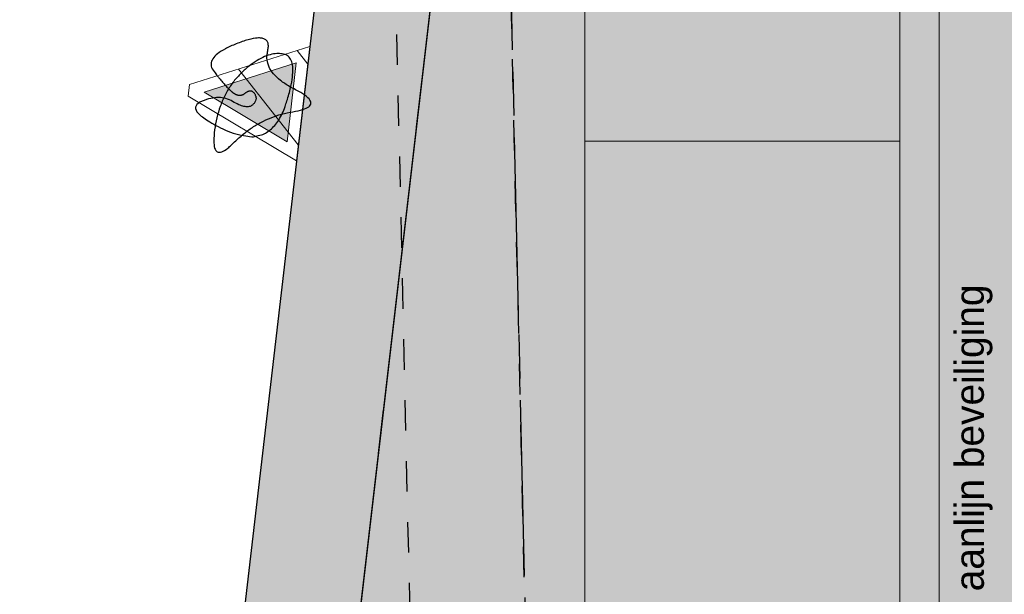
# Model space of a CAD drawing. Header units: millimetres. Extents: x -10538 to 13100, y -15694 to 32605.
# Tile 36 of 203: x -8356 to -4931, y 2616 to 4615. Entities that reach past the tile are written whole.
import ezdxf

# ---------------------------------------------------------------- set-up
doc = ezdxf.new("R2010")
doc.units = ezdxf.units.MM
doc.header["$LTSCALE"] = 100
doc.linetypes.add('[LS] ISO-08 Long Dashed Short Dashed', pattern=[9.144, 6.096, -0.762, 1.524, -0.762])
doc.linetypes.add('[LS] Type-1', pattern=[2.12, 1.06, -1.06])
for name, color, linetype, lineweight, true_color in [('004 Valbeveiliging', 7, 'Continuous', 5, 0xcc0000), ('008 PV Panelen Hatch - Copy', 252, 'Continuous', 25, 0x696969), ('Bloembak driehoek', 4, 'Vluchtweg', 5, 0x00ffff), ('Constructie _ STAAL', 6, 'Continuous', 5, 0xff00ff), ('dakgroen', 7, 'Continuous', 25, 0x007f00), ('klasse 0', 5, 'Continuous', 5, 0x0000ff)]:
    doc.layers.add(name, color=color, linetype=linetype, lineweight=lineweight, true_color=true_color)
for name, color, linetype, lineweight in [('Geen', 7, 'Continuous', 9), ('none', 7, 'Continuous', 13), ('plantenbak', 7, 'Continuous', 5)]:
    doc.layers.add(name, color=color, linetype=linetype, lineweight=lineweight)
doc.styles.add('Arial', font='Arial.ttf')
doc.styles.add('Century Gothic', font='Century-Gothic_9791.ttf')
doc.linetypes.add('Vluchtweg', pattern='A,10,-5,10,-3.236566,-11.030458,["vluchtweg",Arial,S=1.762052,R=0,X=-11.030458,Y=-0.881026],-5', length=44.267024)
pattern_1 = [(45, (0, 0), (141.42, -141.42), [])]

# ---------------------------------------------------------------- blocks, each defined once
blk = doc.blocks.new('Groep-93')
at = {"layer": 'none', "linetype": 'Continuous', "lineweight": 0, "true_color": 0xdddddd, "transparency": 33554687}
h = blk.add_hatch(color=254, dxfattribs=at)
edge = h.paths.add_edge_path()
edge.add_line((-9171.5, -11126.9), (-9171.5, -11133.8))
edge.add_arc((-6071.5, -11133.8), 3100, 180, 270)
edge.add_line((-6071.5, -14233.8), (-6066.5, -14233.8))
edge.add_line((-6066.5, -14233.8), (8435.9, -12771.5))
edge.add_arc((8430.9, -9671.5), 3100, 270.0936, 360)
edge.add_line((11530.9, -9671.5), (11530.9, -9667.8))
edge.add_line((11530.9, -9667.8), (10030.9, 10332.2))
edge.add_arc((7930.9, 10328.5), 2100, 0.1034, 90)
edge.add_line((7930.9, 12428.5), (-4569.1, 12428.5))
edge.add_arc((-4569.1, 10328.5), 2100, 90, 179.8084)
edge.add_line((-6669.1, 10335.5), (-9171.5, -11126.9))
at = {"layer": 'none', "linetype": 'Continuous', "lineweight": 0, "true_color": 0x9faa7d, "transparency": 33554556}
h = blk.add_hatch(color=73, dxfattribs=at)
edge = h.paths.add_edge_path()
edge.add_line((-6269.2, 10307.1), (-8771.4, -11154.1))
edge.add_arc((-6071.5, -11133.8), 2700, 180.4302, 269.6885)
edge.add_line((-6086.2, -13833.8), (8415.5, -12371.6))
edge.add_line((8415.5, -12371.6), (8435.3, -12371.5))
edge.add_arc((8430.9, -9671.5), 2700, 270.0936, 359.7679)
edge.add_line((11130.8, -9682.5), (9630.9, 10316.9))
edge.add_line((9630.9, 10316.9), (9630.9, 10331.5))
edge.add_arc((7930.9, 10328.5), 1700, 0.1034, 90)
edge.add_line((7930.9, 12028.5), (-4569.1, 12028.5))
edge.add_arc((-4569.1, 10328.5), 1700, 90, 179.8084)
edge.add_line((-6269.1, 10334.1), (-6269.2, 10307.1))
h.paths.add_polyline_path([(-952.5, 5902.8), (1523, 5902.8), (1523, -2250.8), (-952.5, -2250.8)])
h = blk.add_hatch(color=73, dxfattribs=at)
edge = h.paths.add_edge_path()
edge.add_line((-6269.2, 10307.1), (-8302.5, -7132.1))
edge.add_line((-8302.5, -7132.1), (10939.6, -7132.1))
edge.add_line((10939.6, -7132.1), (9630.9, 10316.9))
edge.add_line((9630.9, 10316.9), (9630.9, 10331.5))
edge.add_arc((7930.9, 10328.5), 1700, 0.1034, 90)
edge.add_line((7930.9, 12028.5), (-4569.1, 12028.5))
edge.add_arc((-4569.1, 10328.5), 1700, 90, 179.8084)
edge.add_line((-6269.1, 10334.1), (-6269.2, 10307.1))
h.paths.add_polyline_path([(5296.3, -942.1), (6196.3, -942.1), (6196.3, -2042.1), (5296.3, -2042.1)])
h.paths.add_polyline_path([(-950.6, 5902.8), (1574.7, 5902.8), (1574.7, -2250.8), (-950.6, -2250.8)])
at = {"layer": 'none', "color": 7, "linetype": 'Continuous', "lineweight": 25, "transparency": 33554687, "flags": 128}
for points in [[(-9171.5, -11126.9), (-9171.5, -11133.8, 0.414214), (-6071.5, -14233.8), (-6066.5, -14233.8), (8435.9, -12771.5, 0.413735), (11530.9, -9671.5), (11530.9, -9667.8), (10030.9, 10332.2, 0.413685), (7930.9, 12428.5), (-4569.1, 12428.5, 0.413234), (-6669.1, 10335.5)], [(-6269.2, 10307.1), (-8771.4, -11154.1, 0.410427), (-6086.2, -13833.8), (8415.5, -12371.6), (8435.3, -12371.5, 0.412549), (11130.8, -9682.5), (9630.9, 10316.9), (9630.9, 10331.5, 0.413685), (7930.9, 12028.5), (-4569.1, 12028.5, 0.413234), (-6269.1, 10334.1)], [(-6269.2, 10307.1), (-8302.5, -7132.1), (10939.6, -7132.1), (9630.9, 10316.9), (9630.9, 10331.5, 0.413685), (7930.9, 12028.5), (-4569.1, 12028.5, 0.413234), (-6269.1, 10334.1)]]:
    blk.add_lwpolyline(points, format="xyb", close=True, dxfattribs=at)
blk = doc.blocks.new('Groep-94')
at = {"layer": 'none', "color": 7, "linetype": '[LS] Type-1', "lineweight": 25, "transparency": 33554687, "flags": 128}
for points in [[(-4611.8, -12147.8, -0.413893), (-6711.8, -10050.1), (-7211.8, 11950), (-7211.8, 11952.2, -0.414214), (-4111.8, 15052.2), (-4107.8, 15052.2), (8392.3, 14052.2, -0.413833), (11488.2, 10952.2), (11488.2, 10948.7), (9988.2, -10051.4, -0.41371), (7888.2, -12147.8)], [(-6311.8, -10040.8), (-6811.8, 11958.9, -0.41223), (-4123.4, 14652.2), (8376, 13652.3), (8391.7, 13652.2, -0.412704), (11088.2, 10962.7), (9588.3, -10036.8), (9588.2, -10050.7, -0.41371), (7888.2, -11747.8), (-4611.8, -11747.8, -0.413893), (-6311.8, -10049.6)]]:
    blk.add_lwpolyline(points, format="xyb", close=True, dxfattribs=at)
blk = doc.blocks.new('bloembak')
at = {"color": 255, "linetype": 'Continuous', "lineweight": 9, "transparency": 33554687}
blk.add_wipeout([(-20, -400), (-200, 0), (200, 0), (20, -400)], dxfattribs=at).dxf.layer = 'Bloembak driehoek'
at = {"layer": 'Bloembak driehoek', "linetype": 'Continuous', "lineweight": 5, "transparency": 33554687}
h = blk.add_hatch(dxfattribs=at)
h.set_pattern_fill('[LA] Baksteen 2mm', style=0, pattern_type=2)
h.set_pattern_definition(pattern_1)
h.paths.add_polyline_path([(-20, -400), (-200, 0), (200, 0), (20, -400)])
at = {"layer": 'Bloembak driehoek', "color": 7, "linetype": 'Continuous', "lineweight": 9, "transparency": 33554687, "flags": 128}
blk.add_lwpolyline([(-20, -400), (-200, 0), (200, 0), (20, -400)], close=True, dxfattribs=at)
at = {"color": 255, "linetype": 'Continuous', "lineweight": 9, "transparency": 33554687}
blk.add_wipeout([(0, -347), (-138.1, -40), (138.1, -40)], dxfattribs=at).dxf.layer = 'plantenbak'
at = {"layer": 'Bloembak driehoek', "linetype": 'Continuous', "lineweight": 0, "true_color": 0xd7e0d6, "transparency": 33554687}
blk.add_hatch(color=254, dxfattribs=at).paths.add_polyline_path([(0, -347), (-138.1, -40), (138.1, -40)])
at = {"layer": 'plantenbak', "linetype": 'Continuous', "lineweight": 5, "transparency": 33554687}
h = blk.add_hatch(dxfattribs=at)
h.set_pattern_fill('[LA] Baksteen 2mm', style=0, pattern_type=2)
h.set_pattern_definition(pattern_1)
h.paths.add_polyline_path([(0, -347), (-138.1, -40), (138.1, -40)])
at = {"layer": 'Bloembak driehoek', "color": 7, "linetype": 'Continuous', "lineweight": 9, "transparency": 33554687, "flags": 128}
blk.add_lwpolyline([(0, -347), (-138.1, -40), (138.1, -40)], close=True, dxfattribs=at)
at = {"layer": 'plantenbak', "linetype": 'Continuous', "lineweight": 9, "transparency": 33554687, "flags": 128}
blk.add_lwpolyline([(0, -347), (-138.1, -40), (138.1, -40)], close=True, dxfattribs=at)
at = {"layer": 'plantenbak', "color": 85, "lineweight": 25, "true_color": 0x5baa38, "transparency": 33554687}
blk.add_open_spline([(-13.3, -252.4), (-33.4, -281.3), (-122.1, -365.2), (-243.1, -133.6), (-89.9, -153.6), (-1.2, 86), (64, -145.6), (256.9, -297.3), (-1.2, -293.1), (-166.5, -153.6), (-160.4, -25.8), (175.6, -92.3), (71.4, -414), (-1.6, -293.5), (44.4, -192.4), (6, -156.7), (-33, -184.9), (6.9, -223.5), (-13.3, -252.4)], degree=2, dxfattribs=at)
blk = doc.blocks.new('Groep-95')
at = {"layer": 'Bloembak driehoek', "color": 7, "transparency": 33554687, "rotation": 263.3496278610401}
blk.add_blockref('bloembak', (-7370.2, 4322.9), dxfattribs=at)
blk = doc.blocks.new('Groep-99')
at = {"layer": 'Bloembak driehoek', "color": 7, "transparency": 33554687}
blk.add_blockref('Groep-95', (0, 0), dxfattribs=at)
blk = doc.blocks.new('Groep-100')
at = {"layer": 'Geen', "color": 5, "linetype": '[LS] ISO-08 Long Dashed Short Dashed', "lineweight": 25, "true_color": 0x0000ff, "transparency": 33554687}
for p, q in [((-6947.1, 17917.9), (-6203.4, -14831.6)), ((-9199.1, -14831.6), (-5938.3, 13136.1))]:
    blk.add_line(p, q, dxfattribs=at)
blk = doc.blocks.new('Groep-101')
at = {"layer": 'Constructie _ STAAL', "color": 7, "transparency": 33554546}
blk.add_blockref('Groep-100', (0, 0), dxfattribs=at)
blk = doc.blocks.new('Groep-131')
at = {"layer": '004 Valbeveiliging', "color": 12, "linetype": 'Continuous', "true_color": 0xcc0000}
blk.add_line((-5156.7, -4934.4), (-5156.7, 6057.7), dxfattribs=at)
blk = doc.blocks.new('Groep-145')
at = {"layer": 'Geen', "color": 7, "transparency": 33554687}
for name in ['Groep-94', 'Groep-93']:
    blk.add_blockref(name, (0, 0), dxfattribs=at)
at = {"layer": 'Bloembak driehoek', "color": 7, "transparency": 33554687}
blk.add_blockref('Groep-99', (0, 0), dxfattribs=at)
at = {"layer": 'dakgroen', "linetype": 'Continuous', "lineweight": 25, "true_color": 0x007f00, "transparency": 33554526}
h = blk.add_hatch(dxfattribs=at)
h.set_pattern_fill('Plus', color=96, style=0, pattern_type=2)
h.set_pattern_definition([(0, (-37.5, 0), (0, 300), [75, -225]), (90, (0, -37.5), (-300, 2e-14), [75, -225])])
edge = h.paths.add_edge_path()
edge.add_line((9142, 13548.4), (-4024.9, 16764))
edge.add_arc((-4315.9, 14166.3), 2613.9, 83.6089, 181.0451)
edge.add_line((-6929.4, 14118.6), (-6741.1, 9811.6))
edge.add_line((-6741.1, 9811.6), (-6704.7, 10107.4))
edge.add_line((-6704.7, 10107.4), (-6692.2, 10137.9))
edge.add_line((-6692.2, 10137.9), (-6669.1, 10335.5))
edge.add_arc((-4556.6, 10322.3), 2112.6, 85.5549, 179.6413, ccw=False)
edge.add_line((-4392.9, 12428.5), (7932, 12428.5))
edge.add_arc((7916.6, 10291.3), 2137.2, -4.4298, 89.5881, ccw=False)
edge.add_line((10047.4, 10126.2), (10549.9, 3426.6))
edge.add_line((10549.9, 3426.6), (11067.3, 10670))
edge.add_line((11067.3, 10670), (11065.9, 10876.2))
edge.add_line((11065.9, 10876.2), (11064.4, 11191.4))
edge.add_line((11064.4, 11191.4), (11009.6, 11539.4))
edge.add_line((11009.6, 11539.4), (10974.8, 11677.6))
edge.add_line((10974.8, 11677.6), (10856.2, 12057.9))
edge.add_line((10856.2, 12057.9), (10791.7, 12195.6))
edge.add_line((10791.7, 12195.6), (10666.5, 12422.6))
edge.add_line((10666.5, 12422.6), (10519.8, 12645.5))
edge.add_line((10519.8, 12645.5), (10317.3, 12890.3))
edge.add_line((10317.3, 12890.3), (10103.2, 13076.7))
edge.add_line((10103.2, 13076.7), (9836, 13253.9))
edge.add_line((9836, 13253.9), (9565.1, 13386.8))
edge.add_line((9565.1, 13386.8), (9347.3, 13475.7))
edge.add_line((9347.3, 13475.7), (9142, 13548.4))
h.paths.add_polyline_path([(-5277, 14361.8), (2723, 14361.8), (2723, 12461.8), (-5277, 12461.8)])
at = {"layer": 'Constructie _ STAAL', "color": 7, "transparency": 33554546}
blk.add_blockref('Groep-101', (0, 0), dxfattribs=at)
at = {"layer": 'Geen', "color": 7, "transparency": 33554687}
blk.add_blockref('Groep-131', (0, 0), dxfattribs=at)
at = {"layer": 'klasse 0', "color": 1, "true_color": 0xff0000, "transparency": 33554687, "insert": (-5102.9, 2626.9), "char_height": 101.056, "width": 1238.785, "attachment_point": 1, "rotation": 90, "line_spacing_factor": 1.026243, "style": 'Century Gothic'}
blk.add_mtext('aanlijn beveiliging', dxfattribs=at)
blk = doc.blocks.new('Groep-146')
at = {"layer": '008 PV Panelen Hatch - Copy', "linetype": 'Continuous', "lineweight": 0, "true_color": 0x555555, "transparency": 33554508}
for points in [[(-6389.9, 4192.8), (-6389.9, 5959.8), (-5293.9, 5959.8), (-5293.9, 4192.8)], [(-6389.9, 2425.8), (-6389.9, 4192.8), (-5293.9, 4192.8), (-5293.9, 2425.8)]]:
    blk.add_hatch(color=251, dxfattribs=at).paths.add_polyline_path(points)
at = {"layer": '008 PV Panelen Hatch - Copy', "color": 7, "linetype": 'Continuous', "lineweight": 5, "flags": 128}
for points in [[(-6389.9, 4192.8), (-6389.9, 5959.8), (-5293.9, 5959.8), (-5293.9, 4192.8)], [(-6389.9, 2425.8), (-6389.9, 4192.8), (-5293.9, 4192.8), (-5293.9, 2425.8)]]:
    blk.add_lwpolyline(points, close=True, dxfattribs=at)

msp = doc.modelspace()

# ---------------------------------------------------------------- block references
at = {"layer": 'none', "color": 7}
msp.add_blockref('Groep-145', (0, 0), dxfattribs=at)

# ---------------------------------------------------------------- next in the draw order: block references
msp.add_blockref('Groep-146', (0, 0), dxfattribs=at)

doc.saveas('drawing.dxf')
